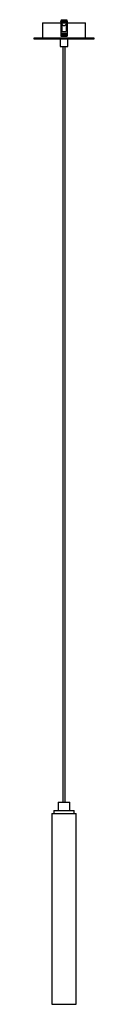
# Paper-space layout '_Derecha' of a CAD drawing. Header units: millimetres. Extents: x -40 to 40, y -667 to 623.
import ezdxf

# ---------------------------------------------------------------- set-up
doc = ezdxf.new("R2010")
doc.units = ezdxf.units.MM

psp = doc.layouts.new('_Derecha')

# ---------------------------------------------------------------- linework, layer by layer
at = {"color": 7, "linetype": 'Continuous', "lineweight": 25}
for p, q in [((-3.5, 621), (-4, 621)), ((-4, 620.2), (-4, 621)), ((-4, 620.8), (-3.5, 620.8)), ((-3.5, 622.7), (-3.5, 620.1)), ((-3.5, 622.7), (3.5, 622.7)), ((-3.5, 621.7), (3.5, 621.7)), ((-3, 616.1), (-3, 619.9)), ((3, 619.9), (-3, 619.9)), ((3.5, 622.7), (3.5, 620.1)), ((4, 621), (3.5, 621)), ((3.5, 620.8), (4, 620.8)), ((4, 620.2), (4, 621)), ((-28, 618.6), (-28, 598.6)), ((-28, 618.6), (-4, 618.6)), ((3, 618.2), (-3, 618.2)), ((-1.8, 616.1), (-3, 616.1)), ((-3, 607), (3, 607)), ((3, 616.1), (1.8, 616.1)), ((4, 618.6), (28, 618.6)), ((28, 598.6), (28, 618.6)), ((-39.5, 598.3), (-39.5, 597.8)), ((39.5, 598.3), (-39.5, 598.3)), ((-39.5, 597.8), (39.5, 597.8)), ((-39.3, 598.6), (39.2, 598.6)), ((39.2, 597.6), (-39.3, 597.6)), ((-5, 597.6), (-5, 587.6)), ((-4, 605), (-4, 601.3)), ((-4, 605), (4, 605)), ((-4, 604.3), (4, 604.3)), ((-4, 602.4), (4, 602.4)), ((-4, 602.3), (4, 602.3)), ((-4, 601.9), (4, 601.9)), ((-4, 601.7), (4, 601.7)), ((-4, 601.3), (4, 601.3)), ((4, 605), (4, 601.3)), ((5, 587.6), (5, 597.6)), ((39.5, 597.8), (39.5, 598.3)), ((-5, 587.6), (5, 587.6)), ((-1.5, 587.6), (-1.5, -402.4)), ((1.5, -402.4), (1.5, 587.6)), ((-7.5, -402.4), (-7.5, -413.4)), ((-7.5, -402.4), (7.5, -402.4)), ((7.5, -413.4), (7.5, -402.4)), ((-16, -417.4), (-16, -667.4)), ((-16, -417.4), (16, -417.4)), ((-13.5, -413.4), (-13.5, -417.4)), ((-13.5, -413.4), (13.5, -413.4)), ((13.5, -417.4), (13.5, -413.4)), ((16, -667.4), (16, -417.4)), ((-16, -667.4), (16, -667.4))]:
    psp.add_line(p, q, dxfattribs=at)
at = {"color": 7, "linetype": 'Continuous', "lineweight": 25, "flags": 128}
psp.add_lwpolyline([(1.8, 616.1), (1.7, 615.6), (1.3, 615.1), (0.7, 614.8), (0, 614.7), (-0.7, 614.8), (-1.3, 615.1), (-1.6, 615.6), (-1.8, 616.1)], dxfattribs=at)
at = {"color": 7, "linetype": 'Continuous', "lineweight": 25}
for centre, start, end in [((-39.3, 598.3), 90, 180), ((-39.3, 597.8), 180, 270), ((39.2, 598.3), 0, 90), ((39.2, 597.8), 270, 0)]:
    psp.add_arc(centre, 0.25, start, end, dxfattribs=at)
for points, knots in [([(-4, 620.8), (-4, 619.6), (-4, 617.4), (-4, 614.2), (-4, 611.5), (-4, 609.3), (-4, 607.6), (-4, 606.4), (-4, 605.7), (-4, 605.2), (-4, 605.1), (-4, 605)], [0, 0, 0, 0, 0.25988, 0.468072, 0.63192, 0.758213, 0.852961, 0.921245, 0.954322, 0.979443, 1, 1, 1, 1]), ([(-3, 620.1), (-3, 618.6), (-3, 616.3), (-3, 612.8), (-3, 609.9), (-3, 607.9), (-3, 607)], [0, 0, 0, 0, 0.371993, 0.592097, 0.812004, 1, 1, 1, 1]), ([(3, 620.1), (3, 618.6), (3, 616.3), (3, 612.8), (3, 609.9), (3, 607.9), (3, 607)], [0, 0, 0, 0, 0.371993, 0.592097, 0.812004, 1, 1, 1, 1]), ([(4, 620.8), (4, 619.6), (4, 617.4), (4, 614.2), (4, 611.5), (4, 609.3), (4, 607.6), (4, 606.4), (4, 605.7), (4, 605.2), (4, 605.1), (4, 605)], [0, 0, 0, 0, 0.25988, 0.468072, 0.63192, 0.758213, 0.852961, 0.921245, 0.954322, 0.979443, 1, 1, 1, 1])]:
    psp.add_open_spline(points, degree=3, knots=knots, dxfattribs=at)

doc.saveas('drawing.dxf')
